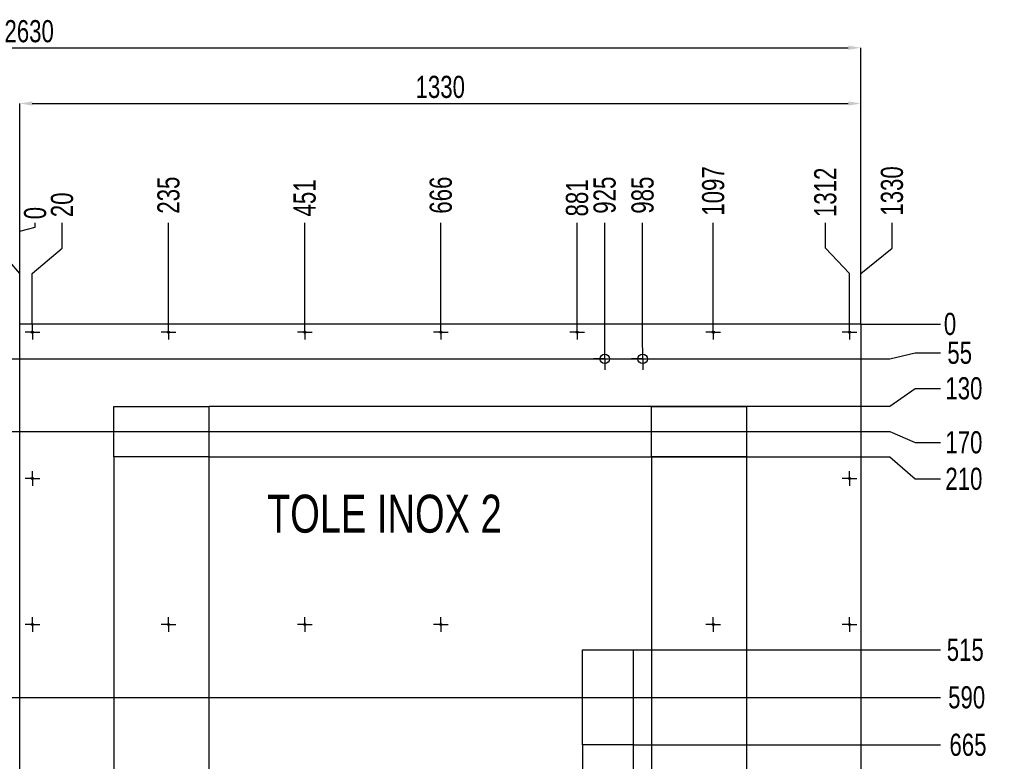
# Model space of a CAD drawing. Header units: millimetres. Extents: x 5 to 589, y 5 to 415.
# Tile 5 of 8: x 235 to 390, y 95 to 212. Entities that reach past the tile are written whole.
import ezdxf

# ---------------------------------------------------------------- set-up
doc = ezdxf.new("R2010")
doc.units = ezdxf.units.MM
doc.header["$PDSIZE"] = -1
doc.linetypes.add('CENTERX2', pattern=[20.32, 12.7, -2.54, 2.54, -2.54])
for name, color, linetype in [('COTES', 1, 'Continuous'), ('GRAVURES', 9, 'Continuous'), ('NOTES', 6, 'Continuous'), ('TRAIT-MIXTES', 3, 'CENTERX2')]:
    doc.layers.add(name, color=color, linetype=linetype)
doc.layers.add('TRAIT-FORT', color=4, linetype='Continuous', lineweight=25)
doc.styles.add('SLDTEXTSTYLE0', font='TXT', dxfattribs={"width": 0.75})
doc.dimstyles.new('SLDDIMSTYLE1', dxfattribs={"dimtxt": 3.5, "dimasz": 0.333333, "dimexe": 0, "dimexo": 0.0625, "dimgap": 0.875, "dimtad": 0, "dimtih": 1, "dimtoh": 1, "dimdec": 0, "dimlfac": 10, "dimrnd": 1e-09, "dimdsep": 46, "dimtxsty": 'SLDTEXTSTYLE0', "dimblk1": 'ORIGIN', "dimblk2": 'ORIGIN', "dimsah": 1, "dimcen": 0.09, "dimadec": 0, "dimazin": 2, "dimtfac": 1, "dimtdec": 0, "dimtofl": 0, "dimtmove": 0, "dimatfit": 3, "dimldrblk": 'ORIGIN', "dimfxl": 1, "dimfrac": 2, "dimtolj": 1, "dimtzin": 12, "dimarcsym": 0})
doc.dimstyles.new('SLDDIMSTYLE2', dxfattribs={"dimtxt": 3.5, "dimasz": 2, "dimexe": 0, "dimexo": 0.0625, "dimgap": 0.875, "dimtad": 0, "dimtih": 1, "dimtoh": 1, "dimdec": 0, "dimlfac": 10, "dimrnd": 1e-09, "dimzin": 12, "dimdsep": 46, "dimtxsty": 'SLDTEXTSTYLE0', "dimsah": 1, "dimcen": 0.09, "dimadec": 0, "dimazin": 3, "dimtfac": 1, "dimtdec": 0, "dimtofl": 0, "dimtmove": 0, "dimatfit": 3, "dimfxl": 1, "dimfrac": 2, "dimtolj": 1, "dimtzin": 12, "dimarcsym": 0})
doc.dimstyles.new('SLDDIMSTYLE3', dxfattribs={"dimtxt": 3.5, "dimasz": 2, "dimexe": 0, "dimexo": 0.0625, "dimgap": 0.875, "dimtad": 1, "dimdec": 0, "dimlfac": 10, "dimrnd": 1e-09, "dimzin": 12, "dimdsep": 46, "dimtxsty": 'SLDTEXTSTYLE0', "dimsah": 1, "dimcen": 0.09, "dimadec": 0, "dimazin": 3, "dimtfac": 1, "dimtdec": 0, "dimtofl": 0, "dimtmove": 0, "dimatfit": 3, "dimfxl": 1, "dimfrac": 2, "dimtolj": 1, "dimtzin": 12, "dimarcsym": 0})

# ---------------------------------------------------------------- blocks, each defined once
blk = doc.blocks.new('_D_48')
at = {"layer": 'COTES', "color": 0, "lineweight": -2, "transparency": 16777216}
for p, q in [((231.11, 176.03), (231.11, 180.03)), ((234.58, 172.03), (231.11, 176.03)), ((234.58, 164.09), (234.58, 172.03))]:
    blk.add_line(p, q, dxfattribs=at)
at = {"layer": 'Defpoints', "color": 0, "transparency": 16777216}
for p in [(231.11, 180.03), (104.58, 164.03), (234.58, 164.03)]:
    blk.add_point(p, dxfattribs=at)
at = {"layer": 'COTES', "color": 0, "transparency": 16777216, "insert": (231.11, 184.84), "char_height": 3.5, "attachment_point": 5, "rotation": 90, "style": 'SLDTEXTSTYLE0'}
blk.add_mtext('\\A1;1300', dxfattribs=at)
blk = doc.blocks.new('_D_49')
at = {"layer": 'COTES', "color": 0, "lineweight": -2, "transparency": 16777216}
for p, q in [((234.58, 178.69), (237.04, 179.36)), ((237.04, 179.36), (237.04, 180.03)), ((234.58, 164.09), (234.58, 178.69))]:
    blk.add_line(p, q, dxfattribs=at)
at = {"layer": 'Defpoints', "color": 0, "transparency": 16777216}
for p in [(237.04, 180.03), (234.58, 164.03), (234.58, 164.03)]:
    blk.add_point(p, dxfattribs=at)
at = {"layer": 'COTES', "color": 0, "transparency": 16777216, "insert": (237.04, 181.56), "char_height": 3.5, "attachment_point": 5, "rotation": 90, "style": 'SLDTEXTSTYLE0'}
blk.add_mtext('\\A1;0', dxfattribs=at)
blk = doc.blocks.new('_Origin')
at = {"color": 0, "linetype": 'ByBlock', "lineweight": -2}
blk.add_line((0, 0), (-1, 0), dxfattribs=at)
blk.add_circle((0, 0), 0.5, dxfattribs=at)
blk = doc.blocks.new('_D_50')
at = {"layer": 'COTES', "color": 0, "lineweight": -2, "transparency": 16777216}
for p, q in [((241.29, 176.03), (241.29, 180.03)), ((236.58, 172.03), (241.29, 176.03)), ((236.58, 163.95), (236.58, 172.03))]:
    blk.add_line(p, q, dxfattribs=at)
at = {"layer": 'Defpoints', "color": 0, "transparency": 16777216}
for p in [(241.29, 180.03), (234.58, 164.03), (236.58, 163.89)]:
    blk.add_point(p, dxfattribs=at)
at = {"layer": 'COTES', "color": 0, "transparency": 16777216, "insert": (241.29, 182.87), "char_height": 3.5, "attachment_point": 5, "rotation": 90, "style": 'SLDTEXTSTYLE0'}
blk.add_mtext('\\A1;20', dxfattribs=at)
blk = doc.blocks.new('_D_51')
at = {"layer": 'COTES', "color": 0, "lineweight": -2, "transparency": 16777216}
blk.add_line((258.12, 163.95), (258.12, 180.03), dxfattribs=at)
at = {"layer": 'Defpoints', "color": 0, "transparency": 16777216}
for p in [(258.12, 180.03), (234.58, 164.03), (258.12, 163.89)]:
    blk.add_point(p, dxfattribs=at)
at = {"layer": 'COTES', "color": 0, "transparency": 16777216, "insert": (258.12, 184.4), "char_height": 3.5, "attachment_point": 5, "rotation": 90, "style": 'SLDTEXTSTYLE0'}
blk.add_mtext('\\A1;235', dxfattribs=at)
blk = doc.blocks.new('_D_52')
at = {"layer": 'COTES', "color": 0, "lineweight": -2, "transparency": 16777216}
blk.add_line((279.65, 163.95), (279.65, 180.03), dxfattribs=at)
at = {"layer": 'Defpoints', "color": 0, "transparency": 16777216}
for p in [(279.65, 180.03), (234.58, 164.03), (279.65, 163.89)]:
    blk.add_point(p, dxfattribs=at)
at = {"layer": 'COTES', "color": 0, "transparency": 16777216, "insert": (279.65, 183.96), "char_height": 3.5, "attachment_point": 5, "rotation": 90, "style": 'SLDTEXTSTYLE0'}
blk.add_mtext('\\A1;451', dxfattribs=at)
blk = doc.blocks.new('_D_53')
at = {"layer": 'COTES', "color": 0, "lineweight": -2, "transparency": 16777216}
blk.add_line((301.18, 163.95), (301.18, 180.03), dxfattribs=at)
at = {"layer": 'Defpoints', "color": 0, "transparency": 16777216}
for p in [(301.18, 180.03), (234.58, 164.03), (301.18, 163.89)]:
    blk.add_point(p, dxfattribs=at)
at = {"layer": 'COTES', "color": 0, "transparency": 16777216, "insert": (301.18, 184.4), "char_height": 3.5, "attachment_point": 5, "rotation": 90, "style": 'SLDTEXTSTYLE0'}
blk.add_mtext('\\A1;666', dxfattribs=at)
blk = doc.blocks.new('_D_54')
at = {"layer": 'COTES', "color": 0, "lineweight": -2, "transparency": 16777216}
blk.add_line((322.72, 163.95), (322.72, 180.03), dxfattribs=at)
at = {"layer": 'Defpoints', "color": 0, "transparency": 16777216}
for p in [(322.72, 180.03), (234.58, 164.03), (322.72, 163.89)]:
    blk.add_point(p, dxfattribs=at)
at = {"layer": 'COTES', "color": 0, "transparency": 16777216, "insert": (322.72, 183.96), "char_height": 3.5, "attachment_point": 5, "rotation": 90, "style": 'SLDTEXTSTYLE0'}
blk.add_mtext('\\A1;881', dxfattribs=at)
blk = doc.blocks.new('_D_55')
at = {"layer": 'COTES', "color": 0, "lineweight": -2, "transparency": 16777216}
blk.add_line((327.08, 160.34), (327.08, 180.03), dxfattribs=at)
at = {"layer": 'Defpoints', "color": 0, "transparency": 16777216}
for p in [(327.08, 180.03), (234.58, 164.03), (327.08, 160.28)]:
    blk.add_point(p, dxfattribs=at)
at = {"layer": 'COTES', "color": 0, "transparency": 16777216, "insert": (327.08, 184.4), "char_height": 3.5, "attachment_point": 5, "rotation": 90, "style": 'SLDTEXTSTYLE0'}
blk.add_mtext('\\A1;925', dxfattribs=at)
blk = doc.blocks.new('_D_56')
at = {"layer": 'COTES', "color": 0, "lineweight": -2, "transparency": 16777216}
blk.add_line((333.08, 160.34), (333.08, 180.03), dxfattribs=at)
at = {"layer": 'Defpoints', "color": 0, "transparency": 16777216}
for p in [(333.08, 180.03), (234.58, 164.03), (333.08, 160.28)]:
    blk.add_point(p, dxfattribs=at)
at = {"layer": 'COTES', "color": 0, "transparency": 16777216, "insert": (333.08, 184.4), "char_height": 3.5, "attachment_point": 5, "rotation": 90, "style": 'SLDTEXTSTYLE0'}
blk.add_mtext('\\A1;985', dxfattribs=at)
blk = doc.blocks.new('_D_57')
at = {"layer": 'COTES', "color": 0, "lineweight": -2, "transparency": 16777216}
blk.add_line((344.25, 163.95), (344.25, 180.03), dxfattribs=at)
at = {"layer": 'Defpoints', "color": 0, "transparency": 16777216}
for p in [(344.25, 180.03), (234.58, 164.03), (344.25, 163.89)]:
    blk.add_point(p, dxfattribs=at)
at = {"layer": 'COTES', "color": 0, "transparency": 16777216, "insert": (344.25, 185.06), "char_height": 3.5, "attachment_point": 5, "rotation": 90, "style": 'SLDTEXTSTYLE0'}
blk.add_mtext('\\A1;1097', dxfattribs=at)
blk = doc.blocks.new('_D_58')
at = {"layer": 'COTES', "color": 0, "lineweight": -2, "transparency": 16777216}
for p, q in [((361.97, 176.03), (361.97, 180.03)), ((365.78, 172.03), (361.97, 176.03)), ((365.78, 163.95), (365.78, 172.03))]:
    blk.add_line(p, q, dxfattribs=at)
at = {"layer": 'Defpoints', "color": 0, "transparency": 16777216}
for p in [(361.97, 180.03), (234.58, 164.03), (365.78, 163.89)]:
    blk.add_point(p, dxfattribs=at)
at = {"layer": 'COTES', "color": 0, "transparency": 16777216, "insert": (361.97, 184.84), "char_height": 3.5, "attachment_point": 5, "rotation": 90, "style": 'SLDTEXTSTYLE0'}
blk.add_mtext('\\A1;1312', dxfattribs=at)
blk = doc.blocks.new('_D_59')
at = {"layer": 'COTES', "color": 0, "lineweight": -2, "transparency": 16777216}
for p, q in [((372.51, 176.03), (372.51, 180.03)), ((367.58, 172.03), (372.51, 176.03)), ((367.58, 164.09), (367.58, 172.03))]:
    blk.add_line(p, q, dxfattribs=at)
at = {"layer": 'Defpoints', "color": 0, "transparency": 16777216}
for p in [(372.51, 180.03), (234.58, 164.03), (367.58, 164.03)]:
    blk.add_point(p, dxfattribs=at)
at = {"layer": 'COTES', "color": 0, "transparency": 16777216, "insert": (372.51, 185.06), "char_height": 3.5, "attachment_point": 5, "rotation": 90, "style": 'SLDTEXTSTYLE0'}
blk.add_mtext('\\A1;1330', dxfattribs=at)
blk = doc.blocks.new('_D_74')
at = {"layer": 'COTES', "color": 0, "lineweight": -2, "transparency": 16777216}
blk.add_line((367.65, 164.03), (380.15, 164.03), dxfattribs=at)
at = {"layer": 'Defpoints', "color": 0, "transparency": 16777216}
for p in [(367.58, 164.03), (367.58, 164.03), (380.15, 164.03)]:
    blk.add_point(p, dxfattribs=at)
at = {"layer": 'COTES', "color": 0, "transparency": 16777216, "insert": (381.68, 164.03), "char_height": 3.5, "attachment_point": 5, "style": 'SLDTEXTSTYLE0'}
blk.add_mtext('\\A1;0', dxfattribs=at)
blk = doc.blocks.new('_D_75')
at = {"layer": 'COTES', "color": 0, "lineweight": -2, "transparency": 16777216}
for p, q in [((372.15, 158.53), (376.15, 159.47)), ((376.15, 159.47), (380.15, 159.47)), ((219.35, 158.53), (372.15, 158.53))]:
    blk.add_line(p, q, dxfattribs=at)
at = {"layer": 'Defpoints', "color": 0, "transparency": 16777216}
for p in [(367.58, 164.03), (380.15, 159.47), (219.28, 158.53)]:
    blk.add_point(p, dxfattribs=at)
at = {"layer": 'COTES', "color": 0, "transparency": 16777216, "insert": (383.21, 159.47), "char_height": 3.5, "attachment_point": 5, "style": 'SLDTEXTSTYLE0'}
blk.add_mtext('\\A1;55', dxfattribs=at)
blk = doc.blocks.new('_D_76')
at = {"layer": 'COTES', "color": 0, "lineweight": -2, "transparency": 16777216}
for p, q in [((372.15, 151.03), (376.15, 153.86)), ((376.15, 153.86), (380.15, 153.86)), ((264.55, 151.03), (372.15, 151.03))]:
    blk.add_line(p, q, dxfattribs=at)
at = {"layer": 'Defpoints', "color": 0, "transparency": 16777216}
for p in [(367.58, 164.03), (380.15, 153.86), (264.48, 151.03)]:
    blk.add_point(p, dxfattribs=at)
at = {"layer": 'COTES', "color": 0, "transparency": 16777216, "insert": (383.87, 153.86), "char_height": 3.5, "attachment_point": 5, "style": 'SLDTEXTSTYLE0'}
blk.add_mtext('\\A1;130', dxfattribs=at)
blk = doc.blocks.new('_D_77')
at = {"layer": 'COTES', "color": 0, "lineweight": -2, "transparency": 16777216}
for p, q in [((180.05, 147.03), (372.15, 147.03)), ((372.15, 147.03), (376.15, 145.32)), ((376.15, 145.32), (380.15, 145.32))]:
    blk.add_line(p, q, dxfattribs=at)
at = {"layer": 'Defpoints', "color": 0, "transparency": 16777216}
for p in [(367.58, 164.03), (179.98, 147.03), (380.15, 145.32)]:
    blk.add_point(p, dxfattribs=at)
at = {"layer": 'COTES', "color": 0, "transparency": 16777216, "insert": (383.87, 145.32), "char_height": 3.5, "attachment_point": 5, "style": 'SLDTEXTSTYLE0'}
blk.add_mtext('\\A1;170', dxfattribs=at)
blk = doc.blocks.new('_D_78')
at = {"layer": 'COTES', "color": 0, "lineweight": -2, "transparency": 16777216}
for p, q in [((264.55, 143.03), (372.15, 143.03)), ((372.15, 143.03), (376.15, 139.55)), ((376.15, 139.55), (380.15, 139.55))]:
    blk.add_line(p, q, dxfattribs=at)
at = {"layer": 'Defpoints', "color": 0, "transparency": 16777216}
for p in [(367.58, 164.03), (264.48, 143.03), (380.15, 139.55)]:
    blk.add_point(p, dxfattribs=at)
at = {"layer": 'COTES', "color": 0, "transparency": 16777216, "insert": (383.87, 139.55), "char_height": 3.5, "attachment_point": 5, "style": 'SLDTEXTSTYLE0'}
blk.add_mtext('\\A1;210', dxfattribs=at)
blk = doc.blocks.new('_D_79')
at = {"layer": 'COTES', "color": 0, "lineweight": -2, "transparency": 16777216}
blk.add_line((331.65, 112.53), (380.15, 112.53), dxfattribs=at)
at = {"layer": 'Defpoints', "color": 0, "transparency": 16777216}
for p in [(367.58, 164.03), (331.58, 112.53), (380.15, 112.53)]:
    blk.add_point(p, dxfattribs=at)
at = {"layer": 'COTES', "color": 0, "transparency": 16777216, "insert": (384.09, 112.53), "char_height": 3.5, "attachment_point": 5, "style": 'SLDTEXTSTYLE0'}
blk.add_mtext('\\A1;515', dxfattribs=at)
blk = doc.blocks.new('_D_80')
at = {"layer": 'COTES', "color": 0, "lineweight": -2, "transparency": 16777216}
blk.add_line((127.05, 105.03), (380.15, 105.03), dxfattribs=at)
at = {"layer": 'Defpoints', "color": 0, "transparency": 16777216}
for p in [(367.58, 164.03), (126.98, 105.03), (380.15, 105.03)]:
    blk.add_point(p, dxfattribs=at)
at = {"layer": 'COTES', "color": 0, "transparency": 16777216, "insert": (384.31, 105.03), "char_height": 3.5, "attachment_point": 5, "style": 'SLDTEXTSTYLE0'}
blk.add_mtext('\\A1;590', dxfattribs=at)
blk = doc.blocks.new('_D_81')
at = {"layer": 'COTES', "color": 0, "lineweight": -2, "transparency": 16777216}
blk.add_line((331.65, 97.53), (380.15, 97.53), dxfattribs=at)
at = {"layer": 'Defpoints', "color": 0, "transparency": 16777216}
for p in [(367.58, 164.03), (331.58, 97.53), (380.15, 97.53)]:
    blk.add_point(p, dxfattribs=at)
at = {"layer": 'COTES', "color": 0, "transparency": 16777216, "insert": (384.52, 97.53), "char_height": 3.5, "attachment_point": 5, "style": 'SLDTEXTSTYLE0'}
blk.add_mtext('\\A1;665', dxfattribs=at)
blk = doc.blocks.new('_D_82')
at = {"layer": 'COTES', "color": 0, "lineweight": -2, "transparency": 16777216}
for p, q in [((372.15, 67.03), (376.15, 68.8)), ((376.15, 68.8), (380.15, 68.8)), ((264.55, 67.03), (372.15, 67.03))]:
    blk.add_line(p, q, dxfattribs=at)
at = {"layer": 'Defpoints', "color": 0, "transparency": 16777216}
for p in [(367.58, 164.03), (380.15, 68.8), (264.48, 67.03)]:
    blk.add_point(p, dxfattribs=at)
at = {"layer": 'COTES', "color": 0, "transparency": 16777216, "insert": (384.31, 68.8), "char_height": 3.5, "attachment_point": 5, "style": 'SLDTEXTSTYLE0'}
blk.add_mtext('\\A1;970', dxfattribs=at)
blk = doc.blocks.new('_D_83')
at = {"layer": 'COTES', "color": 0, "lineweight": -2, "transparency": 16777216}
for p, q in [((180.05, 63.03), (372.15, 63.03)), ((372.15, 63.03), (376.15, 62.96)), ((376.15, 62.96), (380.15, 62.96))]:
    blk.add_line(p, q, dxfattribs=at)
at = {"layer": 'Defpoints', "color": 0, "transparency": 16777216}
for p in [(367.58, 164.03), (179.98, 63.03), (380.15, 62.96)]:
    blk.add_point(p, dxfattribs=at)
at = {"layer": 'COTES', "color": 0, "transparency": 16777216, "insert": (384.52, 62.96), "char_height": 3.5, "attachment_point": 5, "style": 'SLDTEXTSTYLE0'}
blk.add_mtext('\\A1;1010', dxfattribs=at)
blk = doc.blocks.new('_D_84')
at = {"layer": 'COTES', "color": 0, "lineweight": -2, "transparency": 16777216}
for p, q in [((264.55, 59.03), (372.15, 59.03)), ((372.15, 59.03), (376.15, 57.25)), ((376.15, 57.25), (380.15, 57.25))]:
    blk.add_line(p, q, dxfattribs=at)
at = {"layer": 'Defpoints', "color": 0, "transparency": 16777216}
for p in [(367.58, 164.03), (264.48, 59.03), (380.15, 57.25)]:
    blk.add_point(p, dxfattribs=at)
at = {"layer": 'COTES', "color": 0, "transparency": 16777216, "insert": (384.96, 57.25), "char_height": 3.5, "attachment_point": 5, "style": 'SLDTEXTSTYLE0'}
blk.add_mtext('\\A1;1050', dxfattribs=at)
blk = doc.blocks.new('_D_85')
at = {"layer": 'COTES', "color": 0, "lineweight": -2, "transparency": 16777216}
for p, q in [((212.1, 51.53), (372.15, 51.53)), ((372.15, 51.53), (376.15, 51.64)), ((376.15, 51.64), (380.15, 51.64))]:
    blk.add_line(p, q, dxfattribs=at)
at = {"layer": 'Defpoints', "color": 0, "transparency": 16777216}
for p in [(367.58, 164.03), (212.03, 51.53), (380.15, 51.64)]:
    blk.add_point(p, dxfattribs=at)
at = {"layer": 'COTES', "color": 0, "transparency": 16777216, "insert": (384.96, 51.64), "char_height": 3.5, "attachment_point": 5, "style": 'SLDTEXTSTYLE0'}
blk.add_mtext('\\A1;1125', dxfattribs=at)
blk = doc.blocks.new('_D_86')
at = {"layer": 'COTES', "color": 0, "lineweight": -2, "transparency": 16777216}
blk.add_line((367.65, 46.03), (380.15, 46.03), dxfattribs=at)
at = {"layer": 'Defpoints', "color": 0, "transparency": 16777216}
for p in [(367.58, 164.03), (367.58, 46.03), (380.15, 46.03)]:
    blk.add_point(p, dxfattribs=at)
at = {"layer": 'COTES', "color": 0, "transparency": 16777216, "insert": (384.74, 46.03), "char_height": 3.5, "attachment_point": 5, "style": 'SLDTEXTSTYLE0'}
blk.add_mtext('\\A1;1180', dxfattribs=at)
blk = doc.blocks.new('_D_88')
at = {"layer": 'COTES', "color": 0, "lineweight": -2, "transparency": 16777216}
blk.add_line((249.48, 142.96), (249.48, 31.28), dxfattribs=at)
at = {"layer": 'Defpoints', "color": 0, "transparency": 16777216}
for p in [(249.48, 143.03), (234.58, 46.03), (249.48, 31.28)]:
    blk.add_point(p, dxfattribs=at)
at = {"layer": 'COTES', "color": 0, "transparency": 16777216, "insert": (249.48, 27.34), "char_height": 3.5, "attachment_point": 5, "rotation": 90, "style": 'SLDTEXTSTYLE0'}
blk.add_mtext('\\A1;149', dxfattribs=at)
blk = doc.blocks.new('_D_89')
at = {"layer": 'COTES', "color": 0, "lineweight": -2, "transparency": 16777216}
blk.add_line((264.48, 142.96), (264.48, 31.28), dxfattribs=at)
at = {"layer": 'Defpoints', "color": 0, "transparency": 16777216}
for p in [(264.48, 143.03), (234.58, 46.03), (264.48, 31.28)]:
    blk.add_point(p, dxfattribs=at)
at = {"layer": 'COTES', "color": 0, "transparency": 16777216, "insert": (264.48, 26.9), "char_height": 3.5, "attachment_point": 5, "rotation": 90, "style": 'SLDTEXTSTYLE0'}
blk.add_mtext('\\A1;299', dxfattribs=at)
blk = doc.blocks.new('_D_90')
at = {"layer": 'COTES', "color": 0, "lineweight": -2, "transparency": 16777216}
for p, q in [((323.58, 97.46), (323.58, 39.28)), ((323.58, 39.28), (317.81, 35.28)), ((317.81, 35.28), (317.81, 31.28))]:
    blk.add_line(p, q, dxfattribs=at)
at = {"layer": 'Defpoints', "color": 0, "transparency": 16777216}
for p in [(323.58, 97.53), (234.58, 46.03), (317.81, 31.28)]:
    blk.add_point(p, dxfattribs=at)
at = {"layer": 'COTES', "color": 0, "transparency": 16777216, "insert": (317.81, 27.12), "char_height": 3.5, "attachment_point": 5, "rotation": 90, "style": 'SLDTEXTSTYLE0'}
blk.add_mtext('\\A1;890', dxfattribs=at)
blk = doc.blocks.new('_D_93')
at = {"layer": 'COTES', "color": 0, "lineweight": -2, "transparency": 16777216}
for p, q in [((331.58, 97.46), (331.58, 39.28)), ((331.58, 39.28), (334.65, 35.28)), ((334.65, 35.28), (334.65, 31.28))]:
    blk.add_line(p, q, dxfattribs=at)
at = {"layer": 'Defpoints', "color": 0, "transparency": 16777216}
for p in [(331.58, 97.53), (234.58, 46.03), (334.65, 31.28)]:
    blk.add_point(p, dxfattribs=at)
at = {"layer": 'COTES', "color": 0, "transparency": 16777216, "insert": (334.65, 27.12), "char_height": 3.5, "attachment_point": 5, "rotation": 90, "style": 'SLDTEXTSTYLE0'}
blk.add_mtext('\\A1;970', dxfattribs=at)
blk = doc.blocks.new('_D_94')
at = {"layer": 'COTES', "color": 0, "lineweight": -2, "transparency": 16777216}
for p, q in [((334.48, 142.96), (334.48, 39.28)), ((334.48, 39.28), (340.26, 35.28)), ((340.26, 35.28), (340.26, 31.28))]:
    blk.add_line(p, q, dxfattribs=at)
at = {"layer": 'Defpoints', "color": 0, "transparency": 16777216}
for p in [(334.48, 143.03), (234.58, 46.03), (340.26, 31.28)]:
    blk.add_point(p, dxfattribs=at)
at = {"layer": 'COTES', "color": 0, "transparency": 16777216, "insert": (340.26, 26.9), "char_height": 3.5, "attachment_point": 5, "rotation": 90, "style": 'SLDTEXTSTYLE0'}
blk.add_mtext('\\A1;999', dxfattribs=at)
blk = doc.blocks.new('_D_95')
at = {"layer": 'COTES', "color": 0, "lineweight": -2, "transparency": 16777216}
blk.add_line((349.48, 142.96), (349.48, 31.28), dxfattribs=at)
at = {"layer": 'Defpoints', "color": 0, "transparency": 16777216}
for p in [(349.48, 143.03), (234.58, 46.03), (349.48, 31.28)]:
    blk.add_point(p, dxfattribs=at)
at = {"layer": 'COTES', "color": 0, "transparency": 16777216, "insert": (349.48, 26.47), "char_height": 3.5, "attachment_point": 5, "rotation": 90, "style": 'SLDTEXTSTYLE0'}
blk.add_mtext('\\A1;1149', dxfattribs=at)
blk = doc.blocks.new('_D_99')
at = {"layer": 'COTES', "color": 0, "lineweight": -2, "transparency": 16777216}
for p, q in [((234.58, 164.09), (234.58, 198.88)), ((236.58, 198.88), (365.58, 198.88)), ((367.58, 164.09), (367.58, 198.88))]:
    blk.add_line(p, q, dxfattribs=at)
at = {"layer": 'COTES', "color": 0, "transparency": 16777216}
for points in [[(236.58, 199.22), (236.58, 198.55), (234.58, 198.88)], [(365.58, 199.22), (365.58, 198.55), (367.58, 198.88)]]:
    blk.add_solid(points, dxfattribs=at)
at = {"layer": 'Defpoints', "color": 0, "transparency": 16777216}
for p in [(367.58, 198.88), (234.58, 164.03), (367.58, 164.03)]:
    blk.add_point(p, dxfattribs=at)
at = {"layer": 'COTES', "color": 0, "transparency": 16777216, "insert": (301.08, 203.26), "char_height": 3.5, "attachment_point": 2, "style": 'SLDTEXTSTYLE0'}
blk.add_mtext('\\A1;1330', dxfattribs=at)
blk = doc.blocks.new('_D_100')
at = {"layer": 'COTES', "color": 0, "lineweight": -2, "transparency": 16777216}
for p, q in [((104.58, 164.09), (104.58, 207.69)), ((106.58, 207.69), (365.58, 207.69)), ((367.58, 164.09), (367.58, 207.69))]:
    blk.add_line(p, q, dxfattribs=at)
at = {"layer": 'COTES', "color": 0, "transparency": 16777216}
for points in [[(106.58, 208.02), (106.58, 207.35), (104.58, 207.69)], [(365.58, 208.02), (365.58, 207.35), (367.58, 207.69)]]:
    blk.add_solid(points, dxfattribs=at)
at = {"layer": 'Defpoints', "color": 0, "transparency": 16777216}
for p in [(367.58, 207.69), (104.58, 164.03), (367.58, 164.03)]:
    blk.add_point(p, dxfattribs=at)
at = {"layer": 'COTES', "color": 0, "transparency": 16777216, "insert": (236.08, 212.06), "char_height": 3.5, "attachment_point": 2, "style": 'SLDTEXTSTYLE0'}
blk.add_mtext('\\A1;2630', dxfattribs=at)
blk = doc.blocks.new('SW_CENTERMARKSYMBOL_79')
at = {"layer": 'TRAIT-MIXTES', "color": 0}
for p, q in [((-1, 0), (-1.16, 0)), ((0, 0), (-1, 0)), ((0, 1), (0, 1.16)), ((0, 0), (0, 1)), ((0, 0), (0, -1)), ((0, 0), (1, 0)), ((1, 0), (1.16, 0)), ((0, -1), (0, -1.16))]:
    blk.add_line(p, q, dxfattribs=at)
blk = doc.blocks.new('SW_CENTERMARKSYMBOL_80')
at = {"layer": 'TRAIT-MIXTES', "color": 0}
for p, q in [((-1, 0), (-1.16, 0)), ((0, 0), (-1, 0)), ((0, 1), (0, 1.16)), ((0, 0), (0, 1)), ((0, 0), (0, -1)), ((0, 0), (1, 0)), ((1, 0), (1.16, 0)), ((0, -1), (0, -1.16))]:
    blk.add_line(p, q, dxfattribs=at)
blk = doc.blocks.new('SW_CENTERMARKSYMBOL_81')
at = {"layer": 'TRAIT-MIXTES', "color": 0}
for p, q in [((-1, 0), (-1.16, 0)), ((0, 0), (-1, 0)), ((0, 1), (0, 1.16)), ((0, 0), (0, 1)), ((0, 0), (0, -1)), ((0, 0), (1, 0)), ((1, 0), (1.16, 0)), ((0, -1), (0, -1.16))]:
    blk.add_line(p, q, dxfattribs=at)
blk = doc.blocks.new('SW_CENTERMARKSYMBOL_82')
at = {"layer": 'TRAIT-MIXTES', "color": 0}
for p, q in [((-1, 0), (-1.16, 0)), ((0, 0), (-1, 0)), ((0, 1), (0, 1.16)), ((0, 0), (0, 1)), ((0, 0), (0, -1)), ((0, 0), (1, 0)), ((1, 0), (1.16, 0)), ((0, -1), (0, -1.16))]:
    blk.add_line(p, q, dxfattribs=at)
blk = doc.blocks.new('SW_CENTERMARKSYMBOL_83')
at = {"layer": 'TRAIT-MIXTES', "color": 0}
for p, q in [((-1, 0), (-1.16, 0)), ((0, 0), (-1, 0)), ((0, 1), (0, 1.16)), ((0, 0), (0, 1)), ((0, 0), (0, -1)), ((0, 0), (1, 0)), ((1, 0), (1.16, 0)), ((0, -1), (0, -1.16))]:
    blk.add_line(p, q, dxfattribs=at)
blk = doc.blocks.new('SW_CENTERMARKSYMBOL_84')
at = {"layer": 'TRAIT-MIXTES', "color": 0}
for p, q in [((0, 1), (0, 1.75)), ((-1, 0), (-1.75, 0)), ((0, 0), (-1, 0)), ((0, 0), (0, 1)), ((0, 0), (0, -1)), ((0, 0), (1, 0)), ((1, 0), (1.75, 0)), ((0, -1), (0, -1.75))]:
    blk.add_line(p, q, dxfattribs=at)
blk = doc.blocks.new('SW_CENTERMARKSYMBOL_85')
at = {"layer": 'TRAIT-MIXTES', "color": 0}
for p, q in [((0, 1), (0, 1.75)), ((-1, 0), (-1.75, 0)), ((0, 0), (-1, 0)), ((0, 0), (0, 1)), ((0, 0), (0, -1)), ((0, 0), (1, 0)), ((1, 0), (1.75, 0)), ((0, -1), (0, -1.75))]:
    blk.add_line(p, q, dxfattribs=at)
blk = doc.blocks.new('SW_CENTERMARKSYMBOL_86')
at = {"layer": 'TRAIT-MIXTES', "color": 0}
for p, q in [((-1, 0), (-1.16, 0)), ((0, 0), (-1, 0)), ((0, 1), (0, 1.16)), ((0, 0), (0, 1)), ((0, 0), (0, -1)), ((0, 0), (1, 0)), ((1, 0), (1.16, 0)), ((0, -1), (0, -1.16))]:
    blk.add_line(p, q, dxfattribs=at)
blk = doc.blocks.new('SW_CENTERMARKSYMBOL_87')
at = {"layer": 'TRAIT-MIXTES', "color": 0}
for p, q in [((-1, 0), (-1.16, 0)), ((0, 0), (-1, 0)), ((0, 1), (0, 1.16)), ((0, 0), (0, 1)), ((0, 0), (0, -1)), ((0, 0), (1, 0)), ((1, 0), (1.16, 0)), ((0, -1), (0, -1.16))]:
    blk.add_line(p, q, dxfattribs=at)
blk = doc.blocks.new('SW_CENTERMARKSYMBOL_88')
at = {"layer": 'TRAIT-MIXTES', "color": 0}
for p, q in [((-1, 0), (-1.16, 0)), ((0, 0), (-1, 0)), ((0, 1), (0, 1.16)), ((0, 0), (0, 1)), ((0, 0), (0, -1)), ((0, 0), (1, 0)), ((1, 0), (1.16, 0)), ((0, -1), (0, -1.16))]:
    blk.add_line(p, q, dxfattribs=at)
blk = doc.blocks.new('SW_CENTERMARKSYMBOL_89')
at = {"layer": 'TRAIT-MIXTES', "color": 0}
for p, q in [((-1, 0), (-1.16, 0)), ((0, 0), (-1, 0)), ((0, 1), (0, 1.16)), ((0, 0), (0, 1)), ((0, 0), (0, -1)), ((0, 0), (1, 0)), ((1, 0), (1.16, 0)), ((0, -1), (0, -1.16))]:
    blk.add_line(p, q, dxfattribs=at)
blk = doc.blocks.new('SW_CENTERMARKSYMBOL_101')
at = {"layer": 'TRAIT-MIXTES', "color": 0}
for p, q in [((-1, 0), (-1.16, 0)), ((0, 0), (-1, 0)), ((0, 1), (0, 1.16)), ((0, 0), (0, 1)), ((0, 0), (0, -1)), ((0, 0), (1, 0)), ((1, 0), (1.16, 0)), ((0, -1), (0, -1.16))]:
    blk.add_line(p, q, dxfattribs=at)
blk = doc.blocks.new('SW_CENTERMARKSYMBOL_102')
at = {"layer": 'TRAIT-MIXTES', "color": 0}
for p, q in [((-1, 0), (-1.16, 0)), ((0, 0), (-1, 0)), ((0, 1), (0, 1.16)), ((0, 0), (0, 1)), ((0, 0), (0, -1)), ((0, 0), (1, 0)), ((1, 0), (1.16, 0)), ((0, -1), (0, -1.16))]:
    blk.add_line(p, q, dxfattribs=at)
blk = doc.blocks.new('SW_CENTERMARKSYMBOL_105')
at = {"layer": 'TRAIT-MIXTES', "color": 0}
for p, q in [((-1, 0), (-1.16, 0)), ((0, 0), (-1, 0)), ((0, 1), (0, 1.16)), ((0, 0), (0, 1)), ((0, 0), (0, -1)), ((0, 0), (1, 0)), ((1, 0), (1.16, 0)), ((0, -1), (0, -1.16))]:
    blk.add_line(p, q, dxfattribs=at)
blk = doc.blocks.new('SW_CENTERMARKSYMBOL_109')
at = {"layer": 'TRAIT-MIXTES', "color": 0}
for p, q in [((-1, 0), (-1.16, 0)), ((0, 0), (-1, 0)), ((0, 1), (0, 1.16)), ((0, 0), (0, 1)), ((0, 0), (0, -1)), ((0, 0), (1, 0)), ((1, 0), (1.16, 0)), ((0, -1), (0, -1.16))]:
    blk.add_line(p, q, dxfattribs=at)
blk = doc.blocks.new('SW_CENTERMARKSYMBOL_110')
at = {"layer": 'TRAIT-MIXTES', "color": 0}
for p, q in [((-1, 0), (-1.16, 0)), ((0, 0), (-1, 0)), ((0, 1), (0, 1.16)), ((0, 0), (0, 1)), ((0, 0), (0, -1)), ((0, 0), (1, 0)), ((1, 0), (1.16, 0)), ((0, -1), (0, -1.16))]:
    blk.add_line(p, q, dxfattribs=at)
blk = doc.blocks.new('SW_CENTERMARKSYMBOL_112')
at = {"layer": 'TRAIT-MIXTES', "color": 0}
for p, q in [((-1, 0), (-1.16, 0)), ((0, 0), (-1, 0)), ((0, 1), (0, 1.16)), ((0, 0), (0, 1)), ((0, 0), (0, -1)), ((0, 0), (1, 0)), ((1, 0), (1.16, 0)), ((0, -1), (0, -1.16))]:
    blk.add_line(p, q, dxfattribs=at)

msp = doc.modelspace()

# ---------------------------------------------------------------- linework, layer by layer
at = {"layer": 'GRAVURES', "lineweight": 25}
for p, q in [((249.48363, 151.02712), (264.48363, 151.02712)), ((249.48363, 143.02712), (249.48363, 151.02712)), ((264.48363, 151.02712), (264.48363, 143.02712)), ((334.48363, 151.02712), (349.48363, 151.02712)), ((334.48363, 143.02712), (334.48363, 151.02712)), ((349.48363, 151.02712), (349.48363, 143.02712)), ((264.48363, 143.02712), (249.48363, 143.02712)), ((349.48363, 143.02712), (334.48363, 143.02712)), ((323.58363, 112.52712), (331.58363, 112.52712)), ((323.58363, 97.52712), (323.58363, 112.52712)), ((331.58363, 112.52712), (331.58363, 97.52712)), ((331.58363, 97.52712), (323.58363, 97.52712))]:
    msp.add_line(p, q, dxfattribs=at)
at = {"layer": 'TRAIT-FORT', "lineweight": 25}
for p, q in [((367.58363, 164.02712), (234.58363, 164.02712)), ((234.58363, 46.02712), (234.58363, 164.02712)), ((367.58363, 164.02712), (367.58363, 46.02712))]:
    msp.add_line(p, q, dxfattribs=at)
for centre, radius in [((236.58363, 162.72712), 0.16), ((258.11696, 162.72712), 0.16), ((279.65029, 162.72712), 0.16), ((301.18363, 162.72712), 0.16), ((322.71696, 162.72712), 0.16), ((344.25029, 162.72712), 0.16), ((365.78363, 162.72712), 0.16), ((327.08363, 158.52712), 0.75), ((333.08363, 158.52712), 0.75), ((236.58363, 139.64712), 0.16), ((365.78363, 139.64712), 0.16), ((236.58363, 116.56712), 0.16), ((258.11696, 116.56712), 0.16), ((279.65029, 116.56712), 0.16), ((301.18363, 116.56712), 0.16), ((344.25029, 116.56712), 0.16), ((365.78363, 116.56712), 0.16)]:
    msp.add_circle(centre, radius, dxfattribs=at)

# ---------------------------------------------------------------- block references
at = {"layer": 'TRAIT-MIXTES'}
for name, p in [('SW_CENTERMARKSYMBOL_79', (236.58363, 162.72712)), ('SW_CENTERMARKSYMBOL_80', (258.11696, 162.72712)), ('SW_CENTERMARKSYMBOL_81', (279.65029, 162.72712)), ('SW_CENTERMARKSYMBOL_82', (301.18363, 162.72712)), ('SW_CENTERMARKSYMBOL_83', (322.71696, 162.72712)), ('SW_CENTERMARKSYMBOL_86', (344.25029, 162.72712)), ('SW_CENTERMARKSYMBOL_87', (365.78363, 162.72712)), ('SW_CENTERMARKSYMBOL_84', (327.08363, 158.52712)), ('SW_CENTERMARKSYMBOL_85', (333.08363, 158.52712)), ('SW_CENTERMARKSYMBOL_110', (236.58363, 139.64712)), ('SW_CENTERMARKSYMBOL_88', (365.78363, 139.64712)), ('SW_CENTERMARKSYMBOL_109', (236.58363, 116.56712)), ('SW_CENTERMARKSYMBOL_101', (258.11696, 116.56712)), ('SW_CENTERMARKSYMBOL_102', (279.65029, 116.56712)), ('SW_CENTERMARKSYMBOL_105', (301.18363, 116.56712)), ('SW_CENTERMARKSYMBOL_112', (344.25029, 116.56712)), ('SW_CENTERMARKSYMBOL_89', (365.78363, 116.56712))]:
    msp.add_blockref(name, p, dxfattribs=at)

# ---------------------------------------------------------------- texts
at = {"layer": 'NOTES', "insert": (273.68362, 137.06769), "char_height": 6, "attachment_point": 1, "style": 'SLDTEXTSTYLE0'}
msp.add_mtext('TOLE INOX 2', dxfattribs=at)

# ---------------------------------------------------------------- dimensions: what is measured, and where the dimension line sits
at = {"layer": 'COTES'}
dim = msp.add_linear_dim(base=(367.58363, 207.68652), p1=(104.58363, 164.02712), p2=(367.58363, 164.02712), dimstyle='SLDDIMSTYLE3', dxfattribs=at)
dim.commit()
dim.dimension.update_dxf_attribs({"geometry": '_D_100', "text_midpoint": (236.08363, 207.68652), "dimtype": 160})
dim = msp.add_linear_dim(base=(367.58363, 198.88464), p1=(234.58363, 164.02712), p2=(367.58363, 164.02712), angle=0, dimstyle='SLDDIMSTYLE3', dxfattribs=at)
dim.commit()
dim.dimension.update_dxf_attribs({"geometry": '_D_99', "text_midpoint": (301.08363, 198.88464), "dimtype": 160})
for feature_location, offset, dtype, origin, dimstyle, picture, middle in [((234.58353, 164.02712), (-3.47693, 16), 1, (104.58363, 164.02712), 'SLDDIMSTYLE2', '_D_48', (231.10659, 184.83962)), ((344.25029, 163.88712), (0, 16.14), 1, (234.58353, 164.02712), 'SLDDIMSTYLE2', '_D_57', (344.25029, 185.05837)), ((367.58363, 164.02712), (4.92941, 16), 1, (234.58353, 164.02712), 'SLDDIMSTYLE2', '_D_59', (372.51304, 185.05837)), ((365.78363, 163.88712), (-3.81181, 16.14), 1, (234.58353, 164.02712), 'SLDDIMSTYLE2', '_D_58', (361.97181, 184.83962)), ((258.11696, 163.88712), (0, 16.14), 1, (234.58353, 164.02712), 'SLDDIMSTYLE2', '_D_51', (258.11696, 184.40212)), ((301.18363, 163.88712), (0, 16.14), 1, (234.58353, 164.02712), 'SLDDIMSTYLE2', '_D_53', (301.18363, 184.40212)), ((327.08363, 160.27712), (0, 19.75), 1, (234.58353, 164.02712), 'SLDDIMSTYLE2', '_D_55', (327.08363, 184.40212)), ((333.08363, 160.27712), (0, 19.75), 1, (234.58353, 164.02712), 'SLDDIMSTYLE2', '_D_56', (333.08363, 184.40212)), ((279.65029, 163.88712), (0, 16.14), 1, (234.58353, 164.02712), 'SLDDIMSTYLE2', '_D_52', (279.65029, 183.96462)), ((322.71696, 163.88712), (0, 16.14), 1, (234.58353, 164.02712), 'SLDDIMSTYLE2', '_D_54', (322.71696, 183.96462)), ((236.58363, 163.88712), (4.70374, 16.14), 1, (234.58353, 164.02712), 'SLDDIMSTYLE2', '_D_50', (241.28737, 182.87087)), ((234.5835262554, 164.0271238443), (2.4612288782, 16), 1, (234.5835262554, 164.0271238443), 'SLDDIMSTYLE1', '_D_49', (237.0447551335, 181.5583738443)), ((367.5836262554, 164.0271238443), (12.5662060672, 0), 0, (367.5836262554, 164.0271238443), 'SLDDIMSTYLE1', '_D_74', (381.6810823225, 164.0271238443)), ((126.98363, 105.02712), (253.16621, 0), 0, (367.58363, 164.02712), 'SLDDIMSTYLE2', '_D_80', (384.30608, 105.02712)), ((179.98363, 147.02712), (200.16621, -1.71092), 0, (367.58363, 164.02712), 'SLDDIMSTYLE2', '_D_77', (383.86858, 145.3162)), ((179.98363, 63.02712), (200.16621, -0.06645), 0, (367.58363, 164.02712), 'SLDDIMSTYLE2', '_D_83', (384.52483, 62.96067)), ((212.03363, 51.52712), (168.11621, 0.11181), 0, (367.58363, 164.02712), 'SLDDIMSTYLE2', '_D_85', (384.96233, 51.63894)), ((219.28363, 158.52712), (160.86621, 0.94409), 0, (367.58363, 164.02712), 'SLDDIMSTYLE2', '_D_75', (383.21233, 159.47122)), ((264.48363, 151.02712), (115.66621, 2.83228), 0, (367.58363, 164.02712), 'SLDDIMSTYLE2', '_D_76', (383.86858, 153.85941)), ((264.48363, 143.02712), (115.66621, -3.47923), 0, (367.58363, 164.02712), 'SLDDIMSTYLE2', '_D_78', (383.86858, 139.5479)), ((264.48363, 67.02712), (115.66621, 1.77482), 0, (367.58363, 164.02712), 'SLDDIMSTYLE2', '_D_82', (384.30608, 68.80195)), ((264.48363, 59.02712), (115.66621, -1.77482), 0, (367.58363, 164.02712), 'SLDDIMSTYLE2', '_D_84', (384.96233, 57.2523)), ((331.58363, 112.52712), (48.56621, 0), 0, (367.58363, 164.02712), 'SLDDIMSTYLE2', '_D_79', (384.08733, 112.52712)), ((331.58363, 97.52712), (48.56621, 0), 0, (367.58363, 164.02712), 'SLDDIMSTYLE2', '_D_81', (384.52483, 97.52712)), ((367.58363, 46.02712), (12.56621, 0), 0, (367.58363, 164.02712), 'SLDDIMSTYLE2', '_D_86', (384.74358, 46.02712)), ((249.48363, 143.02712), (0, -111.74946), 1, (234.58363, 46.02712), 'SLDDIMSTYLE2', '_D_88', (249.48363, 27.34016)), ((264.48363, 143.02712), (0, -111.74946), 1, (234.58363, 46.02712), 'SLDDIMSTYLE2', '_D_89', (264.48363, 26.90266)), ((334.48363, 143.02712), (5.77362, -111.74946), 1, (234.58363, 46.02712), 'SLDDIMSTYLE2', '_D_94', (340.25725, 26.90266)), ((349.48363, 143.02712), (0, -111.74946), 1, (234.58363, 46.02712), 'SLDDIMSTYLE2', '_D_95', (349.48363, 26.46516)), ((323.58363, 97.52712), (-5.77362, -66.24946), 1, (234.58363, 46.02712), 'SLDDIMSTYLE2', '_D_90', (317.81, 27.12141)), ((331.58363, 97.52712), (3.06181, -66.24946), 1, (234.58363, 46.02712), 'SLDDIMSTYLE2', '_D_93', (334.64544, 27.12141))]:
    dim = msp.add_ordinate_dim(feature_location=feature_location, offset=offset, dtype=dtype, origin=origin, dimstyle=dimstyle, dxfattribs=at)
    dim.commit()
    dim.dimension.update_dxf_attribs({"geometry": picture, "text_midpoint": middle})

doc.saveas('drawing.dxf')
